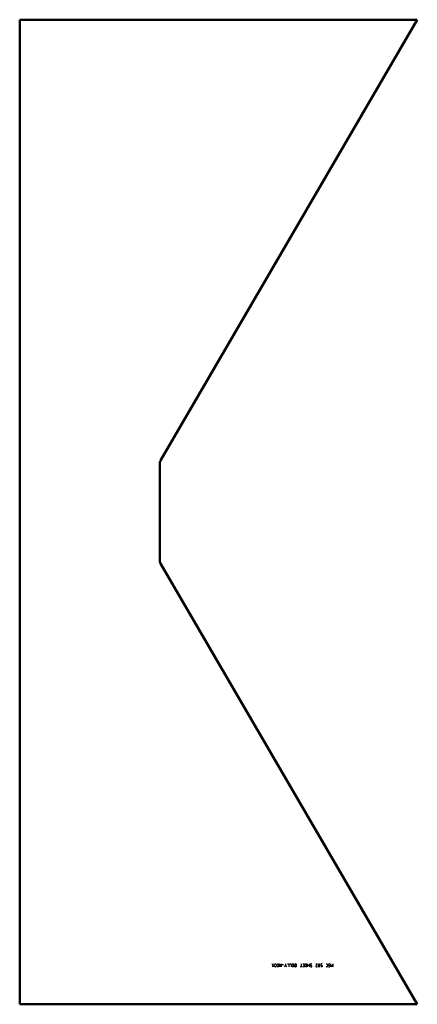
# Model space of a CAD drawing. Header units: millimetres. Extents: x 0 to 800, y 0 to 1981.
import ezdxf

# ---------------------------------------------------------------- set-up
doc = ezdxf.new("R2010")
doc.units = ezdxf.units.MM
doc.layers.add('IV_MARK_SURFACE', color=2, linetype='Continuous', lineweight=25)
doc.layers.add('IV_OUTER_PROFILE', color=7, linetype='Continuous', lineweight=50)

msp = doc.modelspace()

# ---------------------------------------------------------------- linework, layer by layer
at = {"layer": 'IV_MARK_SURFACE'}
for p, q in [((510.1, 77.5), (507.8, 81.2)), ((511.2, 81.2), (511.2, 78.5)), ((513.2, 81.2), (514.5, 81.2)), ((515.9, 79.8), (515.9, 76.5)), ((517.9, 81.2), (520.6, 81.2)), ((520.6, 81.2), (520.6, 77.8)), ((526, 75.1), (522.7, 81.2)), ((522.7, 81.2), (522.7, 75.1)), ((526, 81.2), (526, 75.1)), ((534.8, 81.2), (534.8, 77.8)), ((538.9, 81.2), (541.6, 81.2)), ((541.6, 81.2), (541.6, 75.1)), ((543.6, 81.2), (546.3, 81.2)), ((546.3, 81.2), (546.3, 75.1)), ((548.4, 81.2), (551.1, 81.2)), ((551.1, 81.2), (551.1, 77.8)), ((554.8, 81.2), (556.5, 81.2)), ((556.5, 81.2), (556.5, 77.8)), ((566.3, 81.2), (566.3, 75.1)), ((570, 81.2), (572.7, 81.2)), ((572.7, 81.2), (572.7, 77.8)), ((574.8, 81.2), (577.5, 81.2)), ((577.5, 81.2), (577.5, 77.8)), ((579.5, 77.8), (579.5, 81.2)), ((582.9, 81.2), (582.9, 77.8)), ((596.1, 81.2), (598.8, 81.2)), ((598.8, 81.2), (596.4, 77.5)), ((605.6, 79.8), (605.6, 79.2)), ((608.3, 81.2), (606.6, 81.2)), ((616.4, 81.2), (617.7, 81.2)), ((619.1, 79.8), (619.1, 76.5)), ((626.2, 75.1), (626.2, 81.2)), ((630.3, 81.2), (630.3, 75.1)), ((507.8, 75.1), (510.1, 77.5)), ((510.1, 77.5), (511.2, 78.5)), ((511.2, 78.5), (511.2, 75.1)), ((514.5, 75.1), (513.2, 75.1)), ((520.6, 75.1), (517.9, 75.1)), ((520.6, 77.8), (518.6, 77.8)), ((520.6, 77.8), (520.6, 75.1)), ((530.8, 79.2), (528.1, 79.2)), ((532.8, 75.1), (534.8, 77.8)), ((534.8, 77.8), (536.9, 75.1)), ((551.1, 75.1), (548.4, 75.1)), ((551.1, 77.8), (549.1, 77.8)), ((551.1, 77.8), (551.1, 75.1)), ((554.8, 77.8), (556.5, 77.8)), ((556.5, 75.1), (554.8, 75.1)), ((556.5, 77.8), (556.5, 75.1)), ((566.3, 75.1), (564.6, 75.1)), ((568, 75.1), (566.3, 75.1)), ((572.7, 75.1), (570, 75.1)), ((572.7, 77.8), (570.7, 77.8)), ((572.7, 77.8), (572.7, 75.1)), ((577.5, 75.1), (574.8, 75.1)), ((577.5, 77.8), (575.4, 77.8)), ((577.5, 77.8), (577.5, 75.1)), ((579.5, 75.1), (579.5, 77.8)), ((582.9, 77.8), (579.5, 77.8)), ((582.9, 77.8), (582.9, 75.1)), ((585.6, 78.5), (587.3, 77.5)), ((608.3, 75.1), (605.6, 75.1)), ((606.6, 77.8), (608.3, 77.8)), ((608.3, 77.8), (608.3, 75.1)), ((617.7, 75.1), (616.4, 75.1)), ((621.8, 78.5), (623.5, 77.5)), ((628.2, 78.5), (626.2, 75.1)), ((630.3, 75.1), (628.2, 78.5))]:
    msp.add_line(p, q, dxfattribs=at)
for centre, radius, start, end in [((514.5, 79.8), 1.35, 0, 90), ((554.8, 79.5), 1.69, 90, 270), ((586.3, 79.7), 1.45, 92.3685, 239.559), ((586.7, 79), 2.28, 56.4174, 100.9627), ((609.3, 78.1), 8.52, 163.8661, 196.1339), ((602.2, 80.1), 1.1, 23.0373, 156.9627), ((595, 78.1), 8.52, 343.8661, 16.1339), ((607, 79.8), 1.45, 107.3463, 178.9139), ((617.7, 79.8), 1.35, 0, 90), ((622.5, 79.7), 1.45, 92.3685, 239.559), ((622.9, 79), 2.28, 56.4174, 100.9627), ((514.5, 76.5), 1.35, 270, 0), ((554.8, 76.5), 1.35, 90, 270), ((586.3, 78), 2.86, 241.7153, 298.2847), ((586.6, 76.3), 1.35, 319.6263, 59.2984), ((597.9, 76.4), 1.84, 143.6911, 188.2364), ((597.4, 76.5), 1.41, 196.4047, 343.5953), ((602.2, 76.2), 1.1, 202.4119, 337.5881), ((607, 79.2), 1.45, 181.0861, 252.6537), ((617.7, 76.5), 1.35, 270, 0), ((622.5, 78), 2.86, 241.7153, 298.2847), ((622.8, 76.3), 1.35, 319.6263, 59.2984)]:
    msp.add_arc(centre, radius, start, end, dxfattribs=at)
at = {"layer": 'IV_OUTER_PROFILE'}
for p, q in [((0, 0), (0, 1980.6)), ((0, 1980.6), (800, 1980.6)), ((283, 1093.6), (800, 1980.6)), ((282.3, 890.3), (282.3, 1090.3)), ((800, 0), (283, 887)), ((0, 0), (800, 0))]:
    msp.add_line(p, q, dxfattribs=at)
for centre, radius, start, end in [((290.1, 1090.3), 7.82, 170.4937, 173.5628), ((289.7, 1090.3), 7.43, 173.5087, 176.7203), ((289.4, 1090.3), 7.13, 176.6747, 180.0108), ((290.6, 1090.2), 8.31, 167.6406, 170.5541), ((291.1, 1090.1), 8.89, 164.9554, 167.705), ((291.8, 1089.9), 9.59, 162.4403, 165.0219), ((292.7, 1089.6), 10.5, 157.7656, 162.5564), ((289.6, 890.3), 7.32, 180.0325, 183.282), ((289.9, 890.3), 7.68, 183.3322, 186.4389), ((290.4, 890.4), 8.13, 186.4965, 189.447), ((290.9, 890.5), 8.69, 189.5097, 192.2956), ((291.6, 890.7), 9.34, 192.3613, 194.9783), ((292.3, 890.9), 10.1, 195.0452, 197.4926), ((294, 891.4), 11.8, 197.7065, 201.9715)]:
    msp.add_arc(centre, radius, start, end, dxfattribs=at)

doc.saveas('drawing.dxf')
